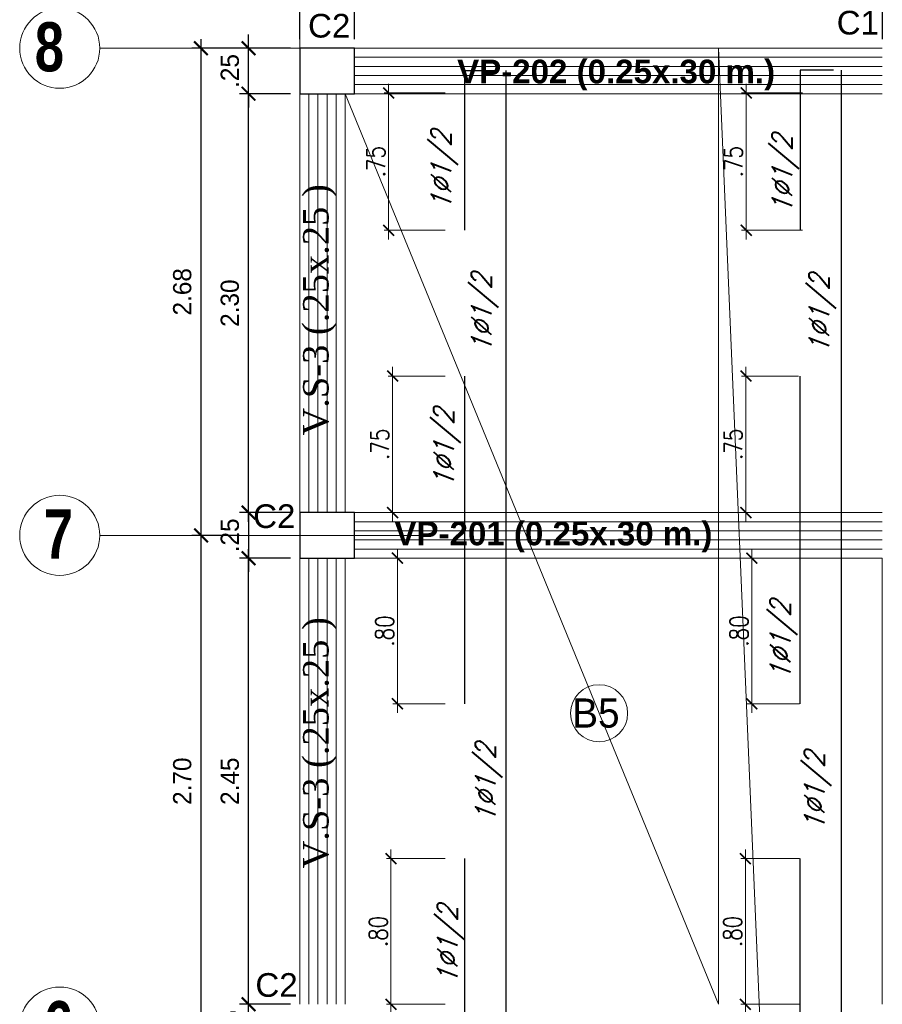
# Model space of a CAD drawing. Header units: metres. Extents: x -11 to 490, y -19 to 215.
# Tile 53 of 73: x 101.46 to 106.19, y 15.1 to 20.5. Entities that reach past the tile are written whole.
import ezdxf
from ezdxf.enums import TextEntityAlignment as Align

# ---------------------------------------------------------------- set-up
doc = ezdxf.new("R2010")
doc.units = ezdxf.units.M
for name, color, linetype, lineweight in [('COLUMNAS', 5, 'Continuous', 80), ('COTAS', 9, 'Continuous', 13), ('EJES', 251, 'Continuous', 20), ('LAYER2', 1, 'Continuous', 20)]:
    doc.layers.add(name, color=color, linetype=linetype, lineweight=lineweight)
doc.layers.add('FIERRO', color=5, linetype='Continuous')
doc.layers.add('VIGAS', color=2, linetype='Continuous')
doc.layers.add('PLUMA 0.8', color=7, linetype='Continuous', lineweight=80, true_color=0x2e2e2e)
doc.styles.add('ARIAL', font='arial.ttf', dxfattribs={"width": 0.95})
doc.styles.add('ARIALNEG', font='arialbd.ttf')
doc.styles.add('DUTCHBI', font='dutchbi.ttf')
doc.styles.add('joe1', font='impact.ttf')
doc.styles.add('STYLE5', font='romans.shx', dxfattribs={"width": 0.8})
doc.styles.add('TEXTOCENT', font='GOTHIC.TTF')
doc.styles.add('ZOILA', font='arial.ttf', dxfattribs={"oblique": 0.01})
doc.dimstyles.new('PLANTA50', dxfattribs={"dimscale": 0.5, "dimtxt": 0.2, "dimasz": 0.15, "dimexe": 0.1, "dimexo": 0.1, "dimgap": 0.1, "dimtad": 2, "dimzin": 7, "dimdsep": 46, "dimtxsty": 'TEXTOCENT', "dimblk": 'ARCHTICK', "dimcen": 0.2, "dimdle": 0.1, "dimclrd": 8, "dimclre": 8, "dimclrt": 256, "dimaunit": 1, "dimadec": 0, "dimazin": 0, "dimtfac": 1, "dimtix": 1, "dimtmove": 2, "dimatfit": 3, "dimldrblk": 'ARCHTICK', "dimfxl": 1, "dimtolj": 1, "dimtzin": 0, "dimarcsym": 0})

# ---------------------------------------------------------------- blocks, each defined once
blk = doc.blocks.new('_ARCHTICK')
at = {"color": 0, "linetype": 'ByBlock', "const_width": 0.15}
blk.add_lwpolyline([(-0.5, -0.5), (0.5, 0.5)], dxfattribs=at)
blk = doc.blocks.new('*D549')
at = {"layer": 'COTAS', "color": 8, "lineweight": -2, "transparency": 16777216}
for p, q in [((106.1941, 20.3953), (106.1941, 20.7286)), ((106.4934, 20.3952), (106.4934, 20.7286)), ((106.5434, 20.6786), (106.1441, 20.6786))]:
    blk.add_line(p, q, dxfattribs=at)
at = {"layer": 'Defpoints', "color": 0, "lineweight": 5, "transparency": 16777216}
for p in [(106.1941, 20.6786), (106.1941, 20.3453), (106.4934, 20.3452)]:
    blk.add_point(p, dxfattribs=at)
at = {"layer": 'COTAS', "color": 8, "lineweight": -2, "transparency": 16777216, "xscale": 0.075, "yscale": 0.075, "zscale": 0.075, "rotation": 180}
blk.add_blockref('_ARCHTICK', (106.1941, 20.6786), dxfattribs=at)
at = {"layer": 'COTAS', "color": 8, "lineweight": -2, "transparency": 16777216, "xscale": 0.075, "yscale": 0.075, "zscale": 0.075}
blk.add_blockref('_ARCHTICK', (106.4934, 20.6786), dxfattribs=at)
at = {"layer": 'COTAS', "transparency": 16777216, "insert": (106.3438, 20.7811), "char_height": 0.1, "attachment_point": 5, "style": 'TEXTOCENT'}
blk.add_mtext('\\A1;.30', dxfattribs=at)
blk = doc.blocks.new('*D550')
at = {"layer": 'COTAS', "color": 8, "lineweight": -2, "transparency": 16777216}
for p, q in [((102.9941, 20.3953), (102.9941, 21.0485)), ((106.3434, 20.3952), (106.3434, 21.0485)), ((106.3934, 20.9985), (102.9441, 20.9985))]:
    blk.add_line(p, q, dxfattribs=at)
at = {"layer": 'Defpoints', "color": 0, "lineweight": 5, "transparency": 16777216}
for p in [(102.9941, 20.9985), (102.9941, 20.3453), (106.3434, 20.3452)]:
    blk.add_point(p, dxfattribs=at)
at = {"layer": 'COTAS', "color": 8, "lineweight": -2, "transparency": 16777216, "xscale": 0.075, "yscale": 0.075, "zscale": 0.075, "rotation": 180}
blk.add_blockref('_ARCHTICK', (102.9941, 20.9985), dxfattribs=at)
at = {"layer": 'COTAS', "color": 8, "lineweight": -2, "transparency": 16777216, "xscale": 0.075, "yscale": 0.075, "zscale": 0.075}
blk.add_blockref('_ARCHTICK', (106.3434, 20.9985), dxfattribs=at)
at = {"layer": 'COTAS', "transparency": 16777216, "insert": (104.6688, 21.1011), "char_height": 0.1, "attachment_point": 5, "style": 'TEXTOCENT'}
blk.add_mtext('\\A1;3.35', dxfattribs=at)
blk = doc.blocks.new('*D551')
at = {"layer": 'COTAS', "color": 8, "lineweight": -2, "transparency": 16777216}
for p, q in [((102.9941, 20.3953), (102.9941, 20.7286)), ((103.2941, 20.3953), (103.2941, 20.7286)), ((102.9441, 20.6786), (103.3441, 20.6786))]:
    blk.add_line(p, q, dxfattribs=at)
at = {"layer": 'Defpoints', "color": 0, "lineweight": 5, "transparency": 16777216}
for p in [(103.2941, 20.6786), (102.9941, 20.3453), (103.2941, 20.3453)]:
    blk.add_point(p, dxfattribs=at)
at = {"layer": 'COTAS', "color": 8, "lineweight": -2, "transparency": 16777216, "xscale": 0.075, "yscale": 0.075, "zscale": 0.075, "rotation": 180}
blk.add_blockref('_ARCHTICK', (102.9941, 20.6786), dxfattribs=at)
at = {"layer": 'COTAS', "color": 8, "lineweight": -2, "transparency": 16777216, "xscale": 0.075, "yscale": 0.075, "zscale": 0.075}
blk.add_blockref('_ARCHTICK', (103.2941, 20.6786), dxfattribs=at)
at = {"layer": 'COTAS', "transparency": 16777216, "insert": (103.1441, 20.7811), "char_height": 0.1, "attachment_point": 5, "style": 'TEXTOCENT'}
blk.add_mtext('\\A1;.30', dxfattribs=at)
blk = doc.blocks.new('*D552')
at = {"layer": 'COTAS', "color": 8, "lineweight": -2, "transparency": 16777216}
for p, q in [((103.2941, 20.3953), (103.2941, 20.7286)), ((106.1941, 20.3953), (106.1941, 20.7286)), ((103.2441, 20.6786), (106.2441, 20.6786))]:
    blk.add_line(p, q, dxfattribs=at)
at = {"layer": 'Defpoints', "color": 0, "lineweight": 5, "transparency": 16777216}
for p in [(106.1941, 20.6786), (103.2941, 20.3453), (106.1941, 20.3453)]:
    blk.add_point(p, dxfattribs=at)
at = {"layer": 'COTAS', "color": 8, "lineweight": -2, "transparency": 16777216, "xscale": 0.075, "yscale": 0.075, "zscale": 0.075, "rotation": 180}
blk.add_blockref('_ARCHTICK', (103.2941, 20.6786), dxfattribs=at)
at = {"layer": 'COTAS', "color": 8, "lineweight": -2, "transparency": 16777216, "xscale": 0.075, "yscale": 0.075, "zscale": 0.075}
blk.add_blockref('_ARCHTICK', (106.1941, 20.6786), dxfattribs=at)
at = {"layer": 'COTAS', "transparency": 16777216, "insert": (104.7441, 20.7811), "char_height": 0.1, "attachment_point": 5, "style": 'TEXTOCENT'}
blk.add_mtext('\\A1;2.90', dxfattribs=at)
blk = doc.blocks.new('*D593')
at = {"layer": 'COTAS', "color": 8, "lineweight": -2, "transparency": 16777216}
for p, q in [((102.7133, 15.0953), (102.7133, 15.1703)), ((102.9441, 15.0953), (102.6633, 15.0953)), ((102.7133, 14.8453), (102.7133, 15.0953)), ((102.9441, 14.8453), (102.6633, 14.8453)), ((102.7133, 14.8453), (102.7133, 14.7703))]:
    blk.add_line(p, q, dxfattribs=at)
at = {"layer": 'Defpoints', "color": 0, "lineweight": 5, "transparency": 16777216}
for p in [(102.7133, 15.0953), (102.9941, 15.0953), (102.9941, 14.8453)]:
    blk.add_point(p, dxfattribs=at)
at = {"layer": 'COTAS', "color": 8, "lineweight": -2, "transparency": 16777216, "xscale": 0.075, "yscale": 0.075, "zscale": 0.075}
for p, rotation in [((102.7133, 15.0953), 270), ((102.7133, 14.8453), 90)]:
    blk.add_blockref('_ARCHTICK', p, dxfattribs=dict(at, rotation=rotation))
at = {"layer": 'COTAS', "transparency": 16777216, "insert": (102.6108, 14.9703), "char_height": 0.1, "attachment_point": 5, "rotation": 90, "style": 'TEXTOCENT'}
blk.add_mtext('\\A1;.25', dxfattribs=at)
blk = doc.blocks.new('*D594')
at = {"layer": 'COTAS', "color": 8, "lineweight": -2, "transparency": 16777216}
for p, q in [((102.7133, 15.0453), (102.7133, 17.5953)), ((102.9441, 17.5453), (102.6633, 17.5453)), ((102.9441, 15.0953), (102.6633, 15.0953))]:
    blk.add_line(p, q, dxfattribs=at)
at = {"layer": 'Defpoints', "color": 0, "lineweight": 5, "transparency": 16777216}
for p in [(102.7133, 17.5453), (102.9941, 17.5453), (102.9941, 15.0953)]:
    blk.add_point(p, dxfattribs=at)
at = {"layer": 'COTAS', "color": 8, "lineweight": -2, "transparency": 16777216, "xscale": 0.075, "yscale": 0.075, "zscale": 0.075}
for p, rotation in [((102.7133, 17.5453), 90), ((102.7133, 15.0953), 270)]:
    blk.add_blockref('_ARCHTICK', p, dxfattribs=dict(at, rotation=rotation))
at = {"layer": 'COTAS', "transparency": 16777216, "insert": (102.6108, 16.3203), "char_height": 0.1, "attachment_point": 5, "rotation": 90, "style": 'TEXTOCENT'}
blk.add_mtext('\\A1;2.45', dxfattribs=at)
blk = doc.blocks.new('*D595')
at = {"layer": 'COTAS', "color": 8, "lineweight": -2, "transparency": 16777216}
for p, q in [((102.7133, 17.7453), (102.7133, 20.1453)), ((102.9441, 20.0953), (102.6633, 20.0953)), ((102.8941, 17.7953), (102.6633, 17.7953))]:
    blk.add_line(p, q, dxfattribs=at)
at = {"layer": 'Defpoints', "color": 0, "lineweight": 5, "transparency": 16777216}
for p in [(102.7133, 20.0953), (102.9941, 20.0953), (102.9441, 17.7953)]:
    blk.add_point(p, dxfattribs=at)
at = {"layer": 'COTAS', "color": 8, "lineweight": -2, "transparency": 16777216, "xscale": 0.075, "yscale": 0.075, "zscale": 0.075}
for p, rotation in [((102.7133, 20.0953), 90), ((102.7133, 17.7953), 270)]:
    blk.add_blockref('_ARCHTICK', p, dxfattribs=dict(at, rotation=rotation))
at = {"layer": 'COTAS', "transparency": 16777216, "insert": (102.6108, 18.9453), "char_height": 0.1, "attachment_point": 5, "rotation": 90, "style": 'TEXTOCENT'}
blk.add_mtext('\\A1;2.30', dxfattribs=at)
blk = doc.blocks.new('*D596')
at = {"layer": 'COTAS', "color": 8, "lineweight": -2, "transparency": 16777216}
for p, q in [((102.7133, 20.3453), (102.7133, 20.4203)), ((102.9441, 20.3453), (102.6633, 20.3453)), ((102.7133, 20.0953), (102.7133, 20.3453)), ((102.9441, 20.0953), (102.6633, 20.0953)), ((102.7133, 20.0953), (102.7133, 20.0203))]:
    blk.add_line(p, q, dxfattribs=at)
at = {"layer": 'Defpoints', "color": 0, "lineweight": 5, "transparency": 16777216}
for p in [(102.7133, 20.3453), (102.9941, 20.3453), (102.9941, 20.0953)]:
    blk.add_point(p, dxfattribs=at)
at = {"layer": 'COTAS', "color": 8, "lineweight": -2, "transparency": 16777216, "xscale": 0.075, "yscale": 0.075, "zscale": 0.075}
for p, rotation in [((102.7133, 20.3453), 270), ((102.7133, 20.0953), 90)]:
    blk.add_blockref('_ARCHTICK', p, dxfattribs=dict(at, rotation=rotation))
at = {"layer": 'COTAS', "transparency": 16777216, "insert": (102.6108, 20.2203), "char_height": 0.1, "attachment_point": 5, "rotation": 90, "style": 'TEXTOCENT'}
blk.add_mtext('\\A1;.25', dxfattribs=at)
blk = doc.blocks.new('*D600')
at = {"layer": 'COTAS', "color": 8, "lineweight": -2, "transparency": 16777216}
for p, q in [((102.452, 17.7203), (102.452, 14.9203)), ((102.6633, 17.6703), (102.402, 17.6703)), ((102.6633, 14.9703), (102.402, 14.9703))]:
    blk.add_line(p, q, dxfattribs=at)
at = {"layer": 'Defpoints', "color": 0, "lineweight": 5, "transparency": 16777216}
for p in [(102.7133, 17.6703), (102.452, 14.9703), (102.7133, 14.9703)]:
    blk.add_point(p, dxfattribs=at)
at = {"layer": 'COTAS', "color": 8, "lineweight": -2, "transparency": 16777216, "xscale": 0.075, "yscale": 0.075, "zscale": 0.075}
for p, rotation in [((102.452, 17.6703), 90), ((102.452, 14.9703), 270)]:
    blk.add_blockref('_ARCHTICK', p, dxfattribs=dict(at, rotation=rotation))
at = {"layer": 'COTAS', "transparency": 16777216, "insert": (102.3494, 16.3203), "char_height": 0.1, "attachment_point": 5, "rotation": 90, "style": 'TEXTOCENT'}
blk.add_mtext('\\A1;2.70', dxfattribs=at)
blk = doc.blocks.new('*D601')
at = {"layer": 'COTAS', "color": 8, "lineweight": -2, "transparency": 16777216}
for p, q in [((102.452, 20.3953), (102.452, 17.6203)), ((102.6633, 20.3453), (102.402, 20.3453)), ((102.6633, 17.6703), (102.402, 17.6703))]:
    blk.add_line(p, q, dxfattribs=at)
at = {"layer": 'Defpoints', "color": 0, "lineweight": 5, "transparency": 16777216}
for p in [(102.7133, 20.3453), (102.452, 17.6703), (102.7133, 17.6703)]:
    blk.add_point(p, dxfattribs=at)
at = {"layer": 'COTAS', "color": 8, "lineweight": -2, "transparency": 16777216, "xscale": 0.075, "yscale": 0.075, "zscale": 0.075}
for p, rotation in [((102.452, 20.3453), 90), ((102.452, 17.6703), 270)]:
    blk.add_blockref('_ARCHTICK', p, dxfattribs=dict(at, rotation=rotation))
at = {"layer": 'COTAS', "transparency": 16777216, "insert": (102.3494, 19.0078), "char_height": 0.1, "attachment_point": 5, "rotation": 90, "style": 'TEXTOCENT'}
blk.add_mtext('\\A1;2.68', dxfattribs=at)
blk = doc.blocks.new('*D677')
at = {"layer": 'COTAS', "color": 8, "lineweight": -2, "transparency": 16777216}
for p, q in [((102.7133, 17.7953), (102.7133, 17.8703)), ((102.9441, 17.7953), (102.6633, 17.7953)), ((102.7133, 17.7953), (102.7133, 17.5453)), ((102.9441, 17.5453), (102.6633, 17.5453)), ((102.7133, 17.5453), (102.7133, 17.4703))]:
    blk.add_line(p, q, dxfattribs=at)
at = {"layer": 'Defpoints', "color": 0, "lineweight": 5, "transparency": 16777216}
for p in [(102.9941, 17.7953), (102.7133, 17.5453), (102.9941, 17.5453)]:
    blk.add_point(p, dxfattribs=at)
at = {"layer": 'COTAS', "color": 8, "lineweight": -2, "transparency": 16777216, "xscale": 0.075, "yscale": 0.075, "zscale": 0.075}
for p, rotation in [((102.7133, 17.7953), 270), ((102.7133, 17.5453), 90)]:
    blk.add_blockref('_ARCHTICK', p, dxfattribs=dict(at, rotation=rotation))
at = {"layer": 'COTAS', "transparency": 16777216, "insert": (102.6108, 17.6703), "char_height": 0.1, "attachment_point": 5, "rotation": 90, "style": 'TEXTOCENT'}
blk.add_mtext('\\A1;.25', dxfattribs=at)
blk = doc.blocks.new('*D728')
at = {"layer": 'Defpoints', "color": 0, "lineweight": 5, "transparency": 16777216}
for p in [(103.4826, 20.0997), (103.8171, 20.0997), (103.8171, 19.3453)]:
    blk.add_point(p, dxfattribs=at)
at = {"layer": 'FIERRO', "color": 152, "linetype": 'Continuous', "lineweight": 5, "transparency": 16777216}
for p, q in [((103.4826, 19.2953), (103.4826, 20.1497)), ((103.7921, 20.0997), (103.4576, 20.0997)), ((103.7921, 19.3453), (103.4576, 19.3453))]:
    blk.add_line(p, q, dxfattribs=at)
at = {"layer": 'FIERRO', "color": 152, "lineweight": 5, "transparency": 16777216, "xscale": 0.06, "yscale": 0.06, "zscale": 0.06}
for p, rotation in [((103.4826, 20.0997), 90), ((103.4826, 19.3453), 270)]:
    blk.add_blockref('_ARCHTICK', p, dxfattribs=dict(at, rotation=rotation))
at = {"layer": 'FIERRO', "color": 2, "transparency": 16777216, "insert": (103.4126, 19.7225), "char_height": 0.1, "attachment_point": 5, "rotation": 90, "style": 'STYLE5'}
blk.add_mtext('\\A1;.75', dxfattribs=at)
blk = doc.blocks.new('*D729')
at = {"layer": 'Defpoints', "color": 0, "lineweight": 5, "transparency": 16777216}
for p in [(103.8171, 18.5453), (103.5043, 17.7953), (103.8171, 17.7953)]:
    blk.add_point(p, dxfattribs=at)
at = {"layer": 'FIERRO', "color": 152, "linetype": 'Continuous', "lineweight": 5, "transparency": 16777216}
for p, q in [((103.7921, 18.5453), (103.4793, 18.5453)), ((103.5043, 18.5953), (103.5043, 17.7453)), ((103.7921, 17.7953), (103.4793, 17.7953))]:
    blk.add_line(p, q, dxfattribs=at)
at = {"layer": 'FIERRO', "color": 152, "lineweight": 5, "transparency": 16777216, "xscale": 0.06, "yscale": 0.06, "zscale": 0.06}
for p, rotation in [((103.5043, 18.5453), 90), ((103.5043, 17.7953), 270)]:
    blk.add_blockref('_ARCHTICK', p, dxfattribs=dict(at, rotation=rotation))
at = {"layer": 'FIERRO', "color": 2, "transparency": 16777216, "insert": (103.4343, 18.1703), "char_height": 0.1, "attachment_point": 5, "rotation": 90, "style": 'STYLE5'}
blk.add_mtext('\\A1;.75', dxfattribs=at)
blk = doc.blocks.new('*D730')
at = {"layer": 'Defpoints', "color": 0, "lineweight": 5, "transparency": 16777216}
for p in [(103.8171, 15.8953), (103.4954, 15.0953), (103.8171, 15.0953)]:
    blk.add_point(p, dxfattribs=at)
at = {"layer": 'FIERRO', "color": 152, "linetype": 'Continuous', "lineweight": 5, "transparency": 16777216}
for p, q in [((103.4954, 15.9453), (103.4954, 15.0453)), ((103.7921, 15.8953), (103.4704, 15.8953)), ((103.7921, 15.0953), (103.4704, 15.0953))]:
    blk.add_line(p, q, dxfattribs=at)
at = {"layer": 'FIERRO', "color": 152, "lineweight": 5, "transparency": 16777216, "xscale": 0.06, "yscale": 0.06, "zscale": 0.06}
for p, rotation in [((103.4954, 15.8953), 90), ((103.4954, 15.0953), 270)]:
    blk.add_blockref('_ARCHTICK', p, dxfattribs=dict(at, rotation=rotation))
at = {"layer": 'FIERRO', "color": 2, "transparency": 16777216, "insert": (103.4254, 15.4953), "char_height": 0.1, "attachment_point": 5, "rotation": 90, "style": 'STYLE5'}
blk.add_mtext('\\A1;.80', dxfattribs=at)
blk = doc.blocks.new('*D731')
at = {"layer": 'Defpoints', "color": 0, "lineweight": 5, "transparency": 16777216}
for p in [(103.5307, 17.5453), (103.8171, 17.5453), (103.8171, 16.7453)]:
    blk.add_point(p, dxfattribs=at)
at = {"layer": 'FIERRO', "color": 152, "linetype": 'Continuous', "lineweight": 5, "transparency": 16777216}
for p, q in [((103.5307, 16.6953), (103.5307, 17.5953)), ((103.7921, 17.5453), (103.5057, 17.5453)), ((103.7921, 16.7453), (103.5057, 16.7453))]:
    blk.add_line(p, q, dxfattribs=at)
at = {"layer": 'FIERRO', "color": 152, "lineweight": 5, "transparency": 16777216, "xscale": 0.06, "yscale": 0.06, "zscale": 0.06}
for p, rotation in [((103.5307, 17.5453), 90), ((103.5307, 16.7453), 270)]:
    blk.add_blockref('_ARCHTICK', p, dxfattribs=dict(at, rotation=rotation))
at = {"layer": 'FIERRO', "color": 2, "transparency": 16777216, "insert": (103.4607, 17.1453), "char_height": 0.1, "attachment_point": 5, "rotation": 90, "style": 'STYLE5'}
blk.add_mtext('\\A1;.80', dxfattribs=at)
blk = doc.blocks.new('*D745')
at = {"layer": 'Defpoints', "color": 0, "lineweight": 5, "transparency": 16777216}
for p in [(105.7634, 15.8953), (105.4417, 15.0953), (105.7634, 15.0953)]:
    blk.add_point(p, dxfattribs=at)
at = {"layer": 'FIERRO', "color": 152, "linetype": 'Continuous', "lineweight": 5, "transparency": 16777216}
for p, q in [((105.4417, 15.9453), (105.4417, 15.0453)), ((105.7384, 15.8953), (105.4167, 15.8953)), ((105.7384, 15.0953), (105.4167, 15.0953))]:
    blk.add_line(p, q, dxfattribs=at)
at = {"layer": 'FIERRO', "color": 152, "lineweight": 5, "transparency": 16777216, "xscale": 0.06, "yscale": 0.06, "zscale": 0.06}
for p, rotation in [((105.4417, 15.8953), 90), ((105.4417, 15.0953), 270)]:
    blk.add_blockref('_ARCHTICK', p, dxfattribs=dict(at, rotation=rotation))
at = {"layer": 'FIERRO', "color": 2, "transparency": 16777216, "insert": (105.3717, 15.4953), "char_height": 0.1, "attachment_point": 5, "rotation": 90, "style": 'STYLE5'}
blk.add_mtext('\\A1;.80', dxfattribs=at)
blk = doc.blocks.new('*D746')
at = {"layer": 'Defpoints', "color": 0, "lineweight": 5, "transparency": 16777216}
for p in [(105.477, 17.5453), (105.7634, 17.5453), (105.7634, 16.7453)]:
    blk.add_point(p, dxfattribs=at)
at = {"layer": 'FIERRO', "color": 152, "linetype": 'Continuous', "lineweight": 5, "transparency": 16777216}
for p, q in [((105.477, 16.6953), (105.477, 17.5953)), ((105.7384, 17.5453), (105.452, 17.5453)), ((105.7384, 16.7453), (105.452, 16.7453))]:
    blk.add_line(p, q, dxfattribs=at)
at = {"layer": 'FIERRO', "color": 152, "lineweight": 5, "transparency": 16777216, "xscale": 0.06, "yscale": 0.06, "zscale": 0.06}
for p, rotation in [((105.477, 17.5453), 90), ((105.477, 16.7453), 270)]:
    blk.add_blockref('_ARCHTICK', p, dxfattribs=dict(at, rotation=rotation))
at = {"layer": 'FIERRO', "color": 2, "transparency": 16777216, "insert": (105.407, 17.1453), "char_height": 0.1, "attachment_point": 5, "rotation": 90, "style": 'STYLE5'}
blk.add_mtext('\\A1;.80', dxfattribs=at)
blk = doc.blocks.new('*D747')
at = {"layer": 'Defpoints', "color": 0, "lineweight": 5, "transparency": 16777216}
for p in [(105.446, 20.0997), (105.7806, 20.0997), (105.7806, 19.3453)]:
    blk.add_point(p, dxfattribs=at)
at = {"layer": 'FIERRO', "color": 152, "linetype": 'Continuous', "lineweight": 5, "transparency": 16777216}
for p, q in [((105.446, 19.2953), (105.446, 20.1497)), ((105.7556, 20.0997), (105.421, 20.0997)), ((105.7556, 19.3453), (105.421, 19.3453))]:
    blk.add_line(p, q, dxfattribs=at)
at = {"layer": 'FIERRO', "color": 152, "lineweight": 5, "transparency": 16777216, "xscale": 0.06, "yscale": 0.06, "zscale": 0.06}
for p, rotation in [((105.446, 20.0997), 90), ((105.446, 19.3453), 270)]:
    blk.add_blockref('_ARCHTICK', p, dxfattribs=dict(at, rotation=rotation))
at = {"layer": 'FIERRO', "color": 2, "transparency": 16777216, "insert": (105.376, 19.7225), "char_height": 0.1, "attachment_point": 5, "rotation": 90, "style": 'STYLE5'}
blk.add_mtext('\\A1;.75', dxfattribs=at)
blk = doc.blocks.new('*D748')
at = {"layer": 'Defpoints', "color": 0, "lineweight": 5, "transparency": 16777216}
for p in [(105.7574, 18.5453), (105.4446, 17.7953), (105.7574, 17.7953)]:
    blk.add_point(p, dxfattribs=at)
at = {"layer": 'FIERRO', "color": 152, "linetype": 'Continuous', "lineweight": 5, "transparency": 16777216}
for p, q in [((105.7324, 18.5453), (105.4196, 18.5453)), ((105.4446, 18.5953), (105.4446, 17.7453)), ((105.7324, 17.7953), (105.4196, 17.7953))]:
    blk.add_line(p, q, dxfattribs=at)
at = {"layer": 'FIERRO', "color": 152, "lineweight": 5, "transparency": 16777216, "xscale": 0.06, "yscale": 0.06, "zscale": 0.06}
for p, rotation in [((105.4446, 18.5453), 90), ((105.4446, 17.7953), 270)]:
    blk.add_blockref('_ARCHTICK', p, dxfattribs=dict(at, rotation=rotation))
at = {"layer": 'FIERRO', "color": 2, "transparency": 16777216, "insert": (105.3746, 18.1703), "char_height": 0.1, "attachment_point": 5, "rotation": 90, "style": 'STYLE5'}
blk.add_mtext('\\A1;.75', dxfattribs=at)

msp = doc.modelspace()

# ---------------------------------------------------------------- linework, layer by layer
at = {"layer": 'COLUMNAS', "color": 160, "linetype": 'Continuous', "lineweight": 30}
for points in [[(103.2941, 20.3453), (102.9941, 20.3453), (102.9941, 20.0953), (103.2941, 20.0953)], [(103.2941, 17.7953), (102.9941, 17.7953), (102.9941, 17.5453), (103.2941, 17.5453)]]:
    msp.add_lwpolyline(points, close=True, dxfattribs=at)
at = {"layer": 'EJES', "color": 152, "linetype": 'Continuous', "lineweight": 5}
for p, q in [((102.9941, 19.2015), (102.9941, 21.3515)), ((103.7191, 20.3453), (101.8964, 20.3453)), ((103.7191, 17.6703), (101.8964, 17.6703))]:
    msp.add_line(p, q, dxfattribs=at)
for centre in [(101.6764, 20.3453), (101.6764, 17.6703), (101.6764, 14.9703)]:
    msp.add_circle(centre, 0.22, dxfattribs=at)
at = {"layer": 'FIERRO', "color": 181}
for p, q in [((104.1263, 20.2221), (104.1263, 14.9626)), ((105.968, 20.225), (105.968, 9.7453)), ((105.7431, 16.7453), (105.7431, 18.5453)), ((105.7431, 11.9953), (105.7431, 15.8953))]:
    msp.add_line(p, q, dxfattribs=at)
for points in [[(103.9014, 19.3453), (103.9014, 20.2221), (104.0773, 20.2221)], [(105.9249, 20.225), (105.7431, 20.225), (105.7431, 19.3453)], [(103.9014, 16.7453), (103.9014, 18.5453)], [(104.0832, 14.9626), (103.9014, 14.9626), (103.9014, 15.8953)]]:
    msp.add_lwpolyline(points, dxfattribs=at)
at = {"layer": 'VIGAS', "color": 253, "linetype": 'Continuous', "lineweight": 9}
for p, q in [((103.2941, 20.3453), (106.1934, 20.3453)), ((102.9941, 17.7953), (102.9941, 20.0953)), ((106.1934, 20.0953), (103.2941, 20.0953)), ((106.1934, 17.7953), (103.2941, 17.7953)), ((102.9941, 17.5453), (102.9941, 15.0953)), ((106.1934, 17.5453), (103.2941, 17.5453)), ((106.1934, 17.5453), (106.1934, 15.0953))]:
    msp.add_line(p, q, dxfattribs=at)
at = {"layer": 'VIGAS', "color": 11, "linetype": 'Continuous', "lineweight": 5}
msp.add_line((105.2943, 15.0953), (105.2943, 20.3453), dxfattribs=at)
at = {"layer": 'VIGAS', "color": 40, "linetype": 'Continuous', "lineweight": 5}
for p, q in [((106.1441, 0.3452), (105.2943, 20.3453)), ((105.2943, 15.0953), (103.2441, 20.0953))]:
    msp.add_line(p, q, dxfattribs=at)
at = {"layer": 'VIGAS', "color": 1, "linetype": 'Continuous', "lineweight": 5}
for p, q in [((106.1934, 20.2953), (103.2941, 20.2953)), ((106.1934, 20.2453), (103.2941, 20.2453)), ((106.1934, 20.1453), (103.2941, 20.1453)), ((103.0441, 17.7953), (103.0441, 20.0953)), ((103.0941, 17.7953), (103.0941, 20.0953)), ((106.1934, 17.7453), (103.2941, 17.7453)), ((106.1934, 17.6953), (103.2941, 17.6953)), ((106.1934, 17.6453), (103.2941, 17.6453)), ((106.1934, 17.5953), (103.2941, 17.5953)), ((103.0441, 17.5453), (103.0441, 15.0953)), ((103.0941, 17.5453), (103.0941, 15.0953))]:
    msp.add_line(p, q, dxfattribs=at)
for points in [[(106.1934, 20.1953), (103.2941, 20.1953)], [(103.1441, 17.7953), (103.1441, 20.0953)], [(103.1941, 17.7953), (103.1941, 20.0953)], [(103.1441, 17.5453), (103.1441, 15.0953)], [(103.1941, 17.5453), (103.1941, 15.0953)]]:
    msp.add_lwpolyline(points, dxfattribs=at)
at = {"layer": 'VIGAS', "color": 253, "linetype": 'Continuous', "lineweight": 9}
for points in [[(103.2441, 17.7953), (103.2441, 20.0953)], [(103.2441, 17.5453), (103.2441, 15.0953)]]:
    msp.add_lwpolyline(points, dxfattribs=at)
at = {"layer": 'VIGAS', "color": 3, "linetype": 'Continuous', "lineweight": 5}
msp.add_circle((104.6381, 16.6935), 0.1568, dxfattribs=at)

# ---------------------------------------------------------------- texts
at = {"layer": 'EJES', "color": 132, "linetype": 'Continuous', "lineweight": 5, "style": 'joe1'}
for s, p in [('8', (101.5392, 20.2182)), ('7', (101.5888, 17.5432)), ('6', (101.5888, 14.8432))]:
    msp.add_text(s, height=0.2695, rotation=0.0007, dxfattribs=at).set_placement(p)
at = {"layer": 'EJES', "color": 7, "style": 'ARIALNEG'}
for s, p in [('VP-202 (0.25x.30 m.)', (104.7316, 20.2173)), ('VP-201 (0.25x.30 m.)', (104.3874, 17.6806))]:
    msp.add_text(s, height=0.13, rotation=0.0007, dxfattribs=at).set_placement(p, align=Align.MIDDLE_CENTER)
at = {"layer": 'EJES', "color": 4, "style": 'ARIAL', "width": 0.95}
msp.add_text('B5', height=0.16, rotation=0.0007, dxfattribs=at).set_placement((104.4909, 16.6147))
at = {"layer": 'LAYER2', "color": 7, "linetype": 'Continuous', "style": 'DUTCHBI'}
for p in [(103.1525, 18.1124), (103.1525, 15.7351)]:
    msp.add_text('  V.S-3 (.25x.25 )', height=0.14, rotation=90, dxfattribs=at).set_placement(p)
at = {"layer": 'PLUMA 0.8', "color": 4, "linetype": 'Continuous', "lineweight": 25, "style": 'ZOILA', "oblique": 0.01}
for s, p in [('C1', (106.0591, 20.4205)), ('C2', (103.156, 20.4038)), ('C2', (102.8544, 17.7107)), ('C2', (102.8668, 15.1364))]:
    msp.add_text(s, height=0.13, dxfattribs=at).set_placement(p, align=Align.CENTER)
at = {"layer": 'PLUMA 0.8', "color": 9, "linetype": 'Continuous', "lineweight": 5, "style": 'STYLE5', "oblique": 21, "width": 0.9}
for p in [(103.8254, 19.6717), (105.6982, 19.6508), (104.0475, 18.8882), (105.9024, 18.883), (103.8399, 18.146), (105.6884, 17.0912), (104.07, 16.3077), (105.8755, 16.2626), (103.861, 15.4193)]:
    msp.add_text('1Ø1/2', height=0.11, rotation=90, dxfattribs=at).set_placement(p, align=Align.CENTER)

# ---------------------------------------------------------------- dimensions: what is measured, and where the dimension line sits
at = {"layer": 'COTAS'}
for base, p1, p2, angle, picture, middle in [((102.9941, 20.9985), (106.3434, 20.3452), (102.9941, 20.3453), 180, '*D550', (104.6688, 21.1011)), ((106.1941, 20.6786), (106.4934, 20.3452), (106.1941, 20.3453), 180, '*D549', (106.3438, 20.7811)), ((102.4519531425, 17.6702802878), (102.7132876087, 20.3452802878), (102.7132876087, 17.6702802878), 90, '*D601', (102.3494378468, 19.0077802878)), ((102.7133, 20.3453), (102.9941, 20.0953), (102.9941, 20.3453), 90, '*D596', (102.6108, 20.2203)), ((102.7133, 20.0953), (102.9441, 17.7953), (102.9941, 20.0953), 90, '*D595', (102.6108, 18.9453)), ((102.7133, 17.5453), (102.9941, 17.7953), (102.9941, 17.5453), 90, '*D677', (102.6108, 17.6703)), ((102.452, 14.9703), (102.7133, 17.6703), (102.7133, 14.9703), 90, '*D600', (102.3494, 16.3203)), ((102.7133, 17.5453), (102.9941, 15.0953), (102.9941, 17.5453), 90, '*D594', (102.6108, 16.3203)), ((102.7133, 15.0953), (102.9941, 14.8453), (102.9941, 15.0953), 90, '*D593', (102.6108, 14.9703))]:
    dim = msp.add_linear_dim(base=base, p1=p1, p2=p2, angle=angle, dimstyle='PLANTA50', dxfattribs=at)
    dim.commit()
    dim.dimension.update_dxf_attribs({"geometry": picture, "text_midpoint": middle})
for base, p1, p2, picture, middle in [((103.2941, 20.6786), (102.9941, 20.3453), (103.2941, 20.3453), '*D551', (103.1441, 20.7811)), ((106.1941, 20.6786), (103.2941, 20.3453), (106.1941, 20.3453), '*D552', (104.7441, 20.7811))]:
    dim = msp.add_linear_dim(base=base, p1=p1, p2=p2, dimstyle='PLANTA50', dxfattribs=at)
    dim.commit()
    dim.dimension.update_dxf_attribs({"geometry": picture, "text_midpoint": middle})
at = {"layer": 'FIERRO', "color": 181}
for base, p1, p2, picture, middle in [((103.4826, 20.0997), (103.8171, 19.3453), (103.8171, 20.0997), '*D728', (103.4126, 19.7225)), ((105.446, 20.0997), (105.7806, 19.3453), (105.7806, 20.0997), '*D747', (105.376, 19.7225)), ((103.5043, 17.7953), (103.8171, 18.5453), (103.8171, 17.7953), '*D729', (103.4343, 18.1703)), ((105.4446, 17.7953), (105.7574, 18.5453), (105.7574, 17.7953), '*D748', (105.3746, 18.1703)), ((103.5307, 17.5453), (103.8171, 16.7453), (103.8171, 17.5453), '*D731', (103.4607, 17.1453)), ((105.477, 17.5453), (105.7634, 16.7453), (105.7634, 17.5453), '*D746', (105.407, 17.1453)), ((103.4954, 15.0953), (103.8171, 15.8953), (103.8171, 15.0953), '*D730', (103.4254, 15.4953)), ((105.4417, 15.0953), (105.7634, 15.8953), (105.7634, 15.0953), '*D745', (105.3717, 15.4953))]:
    dim = msp.add_linear_dim(base=base, p1=p1, p2=p2, angle=90, dimstyle='PLANTA50', override={"dimasz": 0.12, "dimexe": 0.05, "dimexo": 0.05, "dimgap": 0.04, "dimtxsty": 'STYLE5', "dimclrd": 152, "dimclre": 152, "dimclrt": 2, "dimlwd": 5, "dimlwe": 5}, dxfattribs=at)
    dim.commit()
    dim.dimension.update_dxf_attribs({"geometry": picture, "text_midpoint": middle})

doc.saveas('drawing.dxf')
